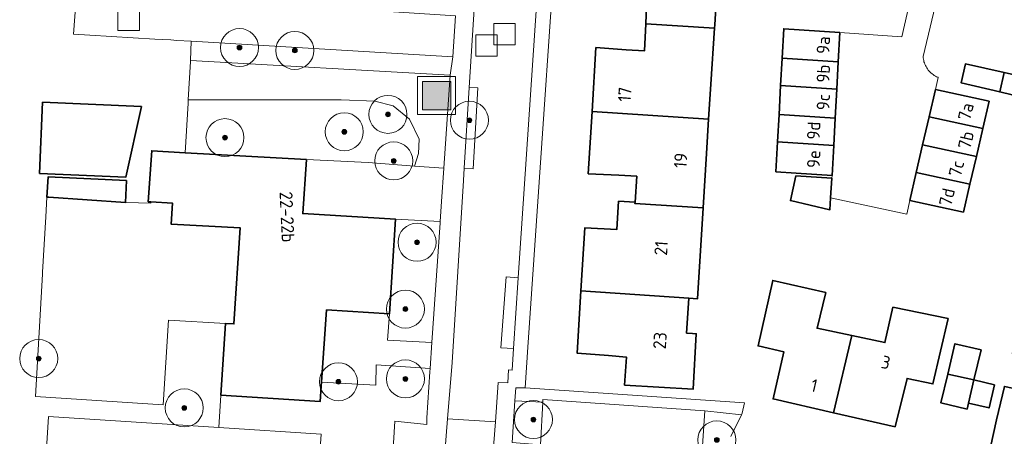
# Model space of a CAD drawing. Extents: x 154222 to 160093, y 456746 to 462495.
# Tile 68 of 254: x 157788 to 157892, y 460758 to 460802. Entities that reach past the tile are written whole.
import ezdxf
from ezdxf.enums import TextEntityAlignment as Align

# ---------------------------------------------------------------- set-up
doc = ezdxf.new("R2010")
doc.units = 0
doc.header["$LTSCALE"] = 0.75
doc.layers.get('0').update_dxf_attribs({"linetype": 'CONTINUOUS'})
for name, color, linetype, lineweight in [('B-XX-GR-BEPLANTING_CULTUUR_BODEMBEDEKKER-GV', 252, 'CONTINUOUS', 18), ('B-XX-GR-BEPLANTING_CULTUUR_BOSPLANTSOEN-GV', 252, 'CONTINUOUS', 18), ('B-XX-GR-BEPLANTING_CULTUUR_HEESTERS-GV', 252, 'CONTINUOUS', 18), ('B-XX-GR-BOOM-S', 252, 'CONTINUOUS', 25), ('B-XX-GR-HAAG-GV', 252, 'CONTINUOUS', 13), ('B-XX-IE-MEUBILAIR_WEGMEUBILAIR-S', 252, 'CONTINUOUS', 25), ('B-XX-OG-BEBOUWING-GV', 6, 'CONTINUOUS', 35), ('B-XX-OG-BEBOUWING-T18', 1, 'CONTINUOUS', 18), ('B-XX-OG-TERREIN_CULTUURSCHEIDING-GV', 252, 'CONTINUOUS', 18), ('B-XX-OG-TERREIN_ERF-GV', 252, 'CONTINUOUS', 18), ('B-XX-RI-GWA_RIOOLPUT-S', 252, 'CONTINUOUS', 25), ('B-XX-VH-VERHARDING_BETONSTRAATSTEEN-GV', 252, 'CONTINUOUS', 18), ('B-XX-VH-VERHARDING_STRAATBAKSTEEN-GV', 252, 'CONTINUOUS', 18), ('B-XX-VH-VERHARDING_TEGEL-GV', 252, 'CONTINUOUS', 18)]:
    doc.layers.add(name, color=color, linetype=linetype, lineweight=lineweight)
doc.styles.add('NLCS-ISO-M-T18', font='NLCS-ISO.ttf', dxfattribs={"height": 1.8})

# ---------------------------------------------------------------- blocks, each defined once
blk = doc.blocks.new('SIE-WEG_AFVALBAK-SO')
at = {"linetype": 'ByBlock', "lineweight": 18}
h = blk.add_hatch(color=0, dxfattribs=at)
h.dxf.hatch_style = 1
h.paths.add_polyline_path([(-1.5, -1.5), (1.5, -1.5), (1.5, 1.5), (-1.5, 1.5)])
at = {"color": 0, "linetype": 'ByBlock', "lineweight": 18}
for points in [[(-2, -2), (2, -2), (2, 2), (-2, 2)], [(-1.5, -1.5), (1.5, -1.5), (1.5, 1.5), (-1.5, 1.5)]]:
    blk.add_lwpolyline(points, close=True, dxfattribs=at)
blk = doc.blocks.new('SRI-PUT_INSPECTIEPUT_RIOOLPUT-SO')
at = {"color": 0, "linetype": 'ByBlock', "lineweight": 18}
blk.add_lwpolyline([(-1.125, -1.125), (1.125, -1.125), (1.125, 1.125), (-1.125, 1.125)], close=True, dxfattribs=at)
blk = doc.blocks.new('SGR-BOOM_01-SO')
at = {"linetype": 'ByBlock', "lineweight": 18}
h = blk.add_hatch(color=0, dxfattribs=at)
h.dxf.hatch_style = 1
edge = h.paths.add_edge_path()
edge.add_arc((0, 0), 0.25, 0, 360)
at = {"color": 0, "linetype": 'ByBlock', "lineweight": 18}
for radius in [2, 0.25]:
    blk.add_circle((0, 0), radius, dxfattribs=at)

msp = doc.modelspace()

# ---------------------------------------------------------------- linework, layer by layer
at = {"layer": 'B-XX-GR-BEPLANTING_CULTUUR_BODEMBEDEKKER-GV'}
for points in [[(157836.611, 460794.56), (157835.69, 460794.594), (157835.168, 460786.089), (157836.11, 460786.004)], [(157832.636, 460780.459), (157827.933, 460780.728), (157827.293, 460770.737), (157827.107, 460767.973), (157831.768, 460767.721), (157832.628, 460780.34)], [(157840.854, 460774.552), (157839.562, 460774.644), (157839.03, 460767.189), (157840.355, 460767.094)], [(157864.651, 460761.366), (157841.578, 460762.968), (157840.58, 460762.962), (157840.49, 460761.602), (157843.426, 460761.436), (157843.442, 460761.715), (157860.456, 460760.538), (157864.316, 460760.124), (157864.398, 460760.29)]]:
    msp.add_lwpolyline(points, close=True, dxfattribs=at)
at = {"layer": 'B-XX-GR-BEPLANTING_CULTUUR_BOSPLANTSOEN-GV'}
msp.add_lwpolyline([(157825.781, 460793.144), (157822.243, 460793.302), (157806.153, 460793.302), (157806.13, 460792.926), (157805.817, 460787.72), (157818.569, 460787.001), (157825.074, 460786.679), (157829.954, 460786.311), (157830.374, 460787.653), (157830.427, 460789.132), (157829.423, 460791.243), (157827.681, 460792.669)], close=True, dxfattribs=at)
at = {"layer": 'B-XX-GR-BEPLANTING_CULTUUR_HEESTERS-GV'}
msp.add_lwpolyline([(157843.426, 460761.436), (157840.49, 460761.602), (157840.197, 460757.207), (157843.172, 460756.968)], close=True, dxfattribs=at)
msp.add_lwpolyline([(157863.193, 460757.84), (157864.316, 460760.124), (157860.456, 460760.538), (157860.152, 460755.801)], dxfattribs=at)
at = {"layer": 'B-XX-GR-HAAG-GV'}
for points in [[(157836.611, 460794.56), (157835.69, 460794.594), (157835.168, 460786.089), (157836.11, 460786.004)], [(157840.854, 460774.552), (157839.562, 460774.644), (157839.03, 460767.189), (157840.355, 460767.094)], [(157864.651, 460761.366), (157841.578, 460762.968), (157840.58, 460762.962), (157840.49, 460761.602), (157843.426, 460761.436), (157843.442, 460761.715), (157860.456, 460760.538), (157864.316, 460760.124), (157864.398, 460760.29)]]:
    msp.add_lwpolyline(points, close=True, dxfattribs=at)
at = {"layer": 'B-XX-OG-BEBOUWING-GV'}
for points in [[(157861.67, 460803.527), (157854.387, 460804.091), (157854.249, 460801.287), (157861.493, 460800.832), (157861.516, 460801.185)], [(157861.493, 460800.832), (157854.249, 460801.287), (157854.109, 460798.438), (157852.214, 460798.568), (157849.015, 460798.788), (157848.609, 460792.074), (157860.872, 460791.248), (157861.104, 460794.937)], [(157874.666, 460800.392), (157868.763, 460800.778), (157868.595, 460797.67), (157874.498, 460797.283)], [(157874.498, 460797.283), (157868.595, 460797.67), (157868.44, 460794.812), (157874.343, 460794.425)], [(157891.957, 460796.161), (157887.881, 460797.073), (157887.432, 460795.075), (157891.477, 460794.121)], [(157895.849, 460795.291), (157891.957, 460796.161), (157891.477, 460794.121), (157892.785, 460793.812), (157895.379, 460793.2)], [(157874.343, 460794.425), (157868.44, 460794.812), (157868.274, 460791.739), (157874.177, 460791.352)], [(157890.386, 460793.143), (157884.73, 460794.38), (157884.059, 460791.497), (157889.716, 460790.261)], [(157801.224, 460792.579), (157790.834, 460793.035), (157790.506, 460785.542), (157799.575, 460785.144)], [(157860.872, 460791.248), (157848.609, 460792.074), (157848.212, 460785.497), (157851.415, 460785.34), (157853.312, 460785.247), (157853.129, 460782.499), (157853.12, 460782.361), (157860.291, 460781.906), (157860.646, 460787.643)], [(157874.177, 460791.352), (157868.274, 460791.739), (157868.119, 460788.862), (157874.022, 460788.475)], [(157889.716, 460790.261), (157884.059, 460791.497), (157883.373, 460788.548), (157889.029, 460787.312)], [(157805.817, 460787.72), (157802.304, 460787.918), (157801.947, 460782.564), (157802.214, 460782.547), (157804.506, 460782.399), (157804.353, 460780.181), (157811.602, 460779.825), (157810.954, 460769.684), (157810.054, 460769.728), (157809.584, 460762.184), (157820.025, 460761.522), (157820.138, 460763.144), (157820.168, 460763.569), (157820.699, 460771.161), (157827.293, 460770.737), (157827.933, 460780.728), (157818.189, 460781.306), (157818.569, 460787.001)], [(157874.022, 460788.475), (157868.119, 460788.862), (157867.949, 460785.719), (157870.091, 460785.579), (157873.852, 460785.333)], [(157889.029, 460787.312), (157883.373, 460788.548), (157882.698, 460785.647), (157888.354, 460784.411)], [(157799.667, 460784.808), (157791.404, 460785.171), (157791.283, 460783.039), (157791.482, 460783.025), (157799.534, 460782.474)], [(157870.027, 460785.282), (157869.462, 460782.67), (157873.616, 460781.721), (157873.696, 460782.953), (157873.832, 460785.034)], [(157888.354, 460784.411), (157882.698, 460785.647), (157882.013, 460782.702), (157887.669, 460781.465)], [(157860.291, 460781.906), (157853.12, 460782.361), (157853.129, 460782.499), (157851.398, 460782.603), (157851.219, 460779.636), (157847.833, 460779.803), (157847.432, 460773.174), (157858.803, 460772.386), (157859.698, 460772.317)], [(157873.207, 460772.995), (157867.607, 460774.272), (157866.067, 460767.382), (157868.792, 460766.747), (157867.647, 460761.792), (157873.994, 460760.341), (157875.914, 460768.466), (157872.271, 460769.233)], [(157847.432, 460773.174), (157847.036, 460766.612), (157850.335, 460766.355), (157852.228, 460766.207), (157852.033, 460763.259), (157859.227, 460762.806), (157859.564, 460768.653), (157859.165, 460768.678), (157858.549, 460768.721), (157858.803, 460772.386)], [(157886.053, 460770.261), (157880.248, 460771.447), (157879.414, 460767.73), (157875.914, 460768.466), (157873.994, 460760.341), (157880.482, 460758.857), (157881.735, 460763.958), (157884.462, 460763.373)], [(157889.516, 460766.955), (157886.771, 460767.601), (157886.021, 460764.417), (157888.77, 460763.788)], [(157888.77, 460763.788), (157886.021, 460764.417), (157885.304, 460761.373), (157888.049, 460760.727), (157888.198, 460761.359)], [(157890.934, 460763.278), (157888.77, 460763.788), (157888.198, 460761.359), (157890.362, 460760.85)], [(157893.474, 460762.769), (157891.972, 460763.11), (157891.142, 460759.587), (157890.5, 460756.712), (157902.438, 460753.872), (157903.942, 460760.337)]]:
    msp.add_lwpolyline(points, close=True, dxfattribs=at)
at = {"layer": 'B-XX-OG-TERREIN_CULTUURSCHEIDING-GV'}
for points in [[(157833.688, 460795.881), (157806.398, 460797.428), (157806.395, 460797.319), (157806.153, 460793.302), (157822.243, 460793.302), (157825.781, 460793.144), (157827.681, 460792.669), (157829.423, 460791.243), (157830.427, 460789.132), (157830.374, 460787.653), (157829.954, 460786.311), (157833.02, 460786.08)], [(157831.582, 460764.997), (157825.918, 460765.378), (157825.863, 460763.247), (157820.168, 460763.569), (157820.138, 460763.144), (157820.025, 460761.522), (157809.584, 460762.184), (157809.375, 460758.777), (157820.12, 460758.072), (157819.786, 460752.984), (157825.689, 460752.601), (157827.448, 460752.487), (157827.858, 460759.439), (157831.222, 460759.095), (157831.228, 460759.809), (157831.557, 460764.638)]]:
    msp.add_lwpolyline(points, close=True, dxfattribs=at)
at = {"layer": 'B-XX-OG-TERREIN_ERF-GV'}
for points in [[(157845.8, 460825.054), (157841.872, 460767.255), (157841.578, 460762.968), (157864.651, 460761.366), (157864.398, 460760.29), (157864.316, 460760.124), (157863.193, 460757.84)], [(157886.002, 460808.624), (157883.427, 460797.862), (157883.438, 460797.721), (157883.456, 460797.581), (157883.482, 460797.442), (157883.516, 460797.304), (157883.558, 460797.169), (157883.608, 460797.036), (157883.665, 460796.907), (157883.729, 460796.781), (157883.8, 460796.658), (157883.878, 460796.54), (157883.962, 460796.427), (157884.053, 460796.318), (157884.15, 460796.215), (157884.252, 460796.117), (157884.36, 460796.025), (157884.472, 460795.94), (157884.59, 460795.861), (157884.712, 460795.789), (157884.837, 460795.723), (157884.966, 460795.665), (157885.019, 460795.644), (157884.73, 460794.38), (157890.386, 460793.143), (157889.716, 460790.261), (157889.029, 460787.312), (157888.354, 460784.411), (157887.669, 460781.465), (157882.013, 460782.702), (157881.698, 460781.236), (157873.696, 460782.953), (157873.616, 460781.721), (157869.462, 460782.67), (157870.027, 460785.282), (157873.832, 460785.034), (157873.852, 460785.333), (157870.091, 460785.579), (157867.949, 460785.719), (157868.119, 460788.862), (157868.274, 460791.739), (157868.44, 460794.812), (157868.595, 460797.67), (157868.763, 460800.778), (157874.666, 460800.392), (157881.171, 460799.908), (157883.337, 460809.334)], [(157791.118, 460754.846), (157791.453, 460759.954), (157809.375, 460758.777), (157809.584, 460762.184), (157810.054, 460769.728), (157804.066, 460770.101), (157803.509, 460761.167), (157790.07, 460762.049), (157790.815, 460774.932), (157790.826, 460775.131), (157791.164, 460780.984), (157791.283, 460783.039), (157791.404, 460785.171), (157799.667, 460784.808), (157799.534, 460782.474), (157799.604, 460782.469), (157802.206, 460782.391), (157802.214, 460782.547), (157801.947, 460782.564), (157802.304, 460787.918), (157805.817, 460787.72), (157806.13, 460792.926), (157806.153, 460793.302), (157806.395, 460797.319), (157806.398, 460797.428), (157806.453, 460799.46), (157804.943, 460799.551), (157804.321, 460799.588), (157802.625, 460799.689), (157795.786, 460800.096), (157794.082, 460800.202), (157794.529, 460806.316)], [(157861.67, 460803.527), (157861.516, 460801.185), (157861.493, 460800.832), (157861.104, 460794.937), (157860.872, 460791.248), (157860.646, 460787.643), (157860.291, 460781.906), (157859.698, 460772.317), (157858.803, 460772.386), (157858.549, 460768.721), (157859.165, 460768.678), (157859.564, 460768.653), (157859.227, 460762.806), (157852.033, 460763.259), (157852.228, 460766.207), (157850.335, 460766.355), (157847.036, 460766.612), (157847.432, 460773.174), (157847.833, 460779.803), (157851.219, 460779.636), (157851.398, 460782.603), (157853.129, 460782.499), (157853.312, 460785.247), (157851.415, 460785.34), (157848.212, 460785.497), (157848.609, 460792.074), (157849.015, 460798.788), (157852.214, 460798.568), (157854.109, 460798.438), (157854.249, 460801.287), (157854.387, 460804.091)]]:
    msp.add_lwpolyline(points, dxfattribs=at)
for points in [[(157891.957, 460796.161), (157895.849, 460795.291), (157895.379, 460793.2), (157892.785, 460793.812), (157891.477, 460794.121), (157887.432, 460795.075), (157887.881, 460797.073)], [(157790.506, 460785.542), (157790.834, 460793.035), (157801.224, 460792.579), (157799.575, 460785.144)], [(157825.074, 460786.679), (157818.569, 460787.001), (157818.189, 460781.306), (157827.933, 460780.728), (157832.636, 460780.459), (157832.782, 460782.596), (157833.02, 460786.08), (157829.954, 460786.311)], [(157873.207, 460772.995), (157872.271, 460769.233), (157875.914, 460768.466), (157879.414, 460767.73), (157880.248, 460771.447), (157886.053, 460770.261), (157884.462, 460763.373), (157881.735, 460763.958), (157880.482, 460758.857), (157873.994, 460760.341), (157867.647, 460761.792), (157868.792, 460766.747), (157866.067, 460767.382), (157867.607, 460774.272)], [(157827.293, 460770.737), (157820.699, 460771.161), (157820.168, 460763.569), (157825.863, 460763.247), (157825.918, 460765.378), (157831.582, 460764.997), (157831.768, 460767.721), (157827.107, 460767.973)], [(157905.423, 460766.705), (157905.301, 460766.181), (157906.275, 460765.955), (157904.916, 460760.111), (157903.942, 460760.337), (157902.438, 460753.872), (157890.5, 460756.712), (157891.142, 460759.587), (157891.972, 460763.11), (157893.474, 460762.769), (157894.295, 460766.252), (157892.788, 460766.573), (157893.435, 460769.548)], [(157886.021, 460764.417), (157886.771, 460767.601), (157889.516, 460766.955), (157888.77, 460763.788), (157890.934, 460763.278), (157890.362, 460760.85), (157888.198, 460761.359), (157888.049, 460760.727), (157885.304, 460761.373)]]:
    msp.add_lwpolyline(points, close=True, dxfattribs=at)
at = {"layer": 'B-XX-VH-VERHARDING_BETONSTRAATSTEEN-GV'}
msp.add_lwpolyline([(157883.337, 460809.334), (157881.171, 460799.908), (157874.666, 460800.392), (157874.498, 460797.283), (157874.343, 460794.425), (157874.177, 460791.352), (157874.022, 460788.475), (157873.852, 460785.333), (157873.832, 460785.034), (157873.696, 460782.953), (157881.698, 460781.236), (157882.013, 460782.702), (157882.698, 460785.647), (157883.373, 460788.548), (157884.059, 460791.497), (157884.73, 460794.38), (157885.019, 460795.644), (157884.966, 460795.665), (157884.837, 460795.723), (157884.712, 460795.789), (157884.59, 460795.861), (157884.472, 460795.94), (157884.36, 460796.025), (157884.252, 460796.117), (157884.15, 460796.215), (157884.053, 460796.318), (157883.962, 460796.427), (157883.878, 460796.54), (157883.8, 460796.658), (157883.729, 460796.781), (157883.665, 460796.907), (157883.608, 460797.036), (157883.558, 460797.169), (157883.516, 460797.304), (157883.482, 460797.442), (157883.456, 460797.581), (157883.438, 460797.721), (157883.427, 460797.862), (157886.002, 460808.624)], dxfattribs=at)
at = {"layer": 'B-XX-VH-VERHARDING_STRAATBAKSTEEN-GV'}
msp.add_lwpolyline([(157836.27, 460804.009), (157835.894, 460797.902), (157835.69, 460794.594), (157836.611, 460794.56), (157836.11, 460786.004), (157835.168, 460786.089), (157835.088, 460784.796), (157833.908, 460765.611), (157833.42, 460759.679), (157838.44, 460759.382), (157838.724, 460763.515), (157839.757, 460763.488), (157839.824, 460764.856), (157840.203, 460764.83), (157840.355, 460767.094), (157839.03, 460767.189), (157839.562, 460774.644), (157840.854, 460774.552), (157844.06, 460822.477)], dxfattribs=at)
for points in [[(157798.156, 460806.076), (157794.529, 460806.316), (157794.082, 460800.202), (157795.786, 460800.096), (157802.625, 460799.689), (157804.321, 460799.588), (157804.943, 460799.551), (157806.453, 460799.46), (157807.649, 460799.388), (157833.957, 460797.812), (157834.243, 460802.145), (157801.122, 460804.315), (157799.41, 460804.563), (157799.249, 460804.626), (157799.095, 460804.703), (157798.948, 460804.793), (157798.81, 460804.898), (157798.683, 460805.014), (157798.567, 460805.141), (157798.463, 460805.279), (157798.372, 460805.426), (157798.296, 460805.581), (157798.234, 460805.742), (157798.187, 460805.908)], [(157860.456, 460760.538), (157843.442, 460761.715), (157843.426, 460761.436), (157843.172, 460756.968), (157860.152, 460755.801)]]:
    msp.add_lwpolyline(points, close=True, dxfattribs=at)
at = {"layer": 'B-XX-VH-VERHARDING_TEGEL-GV'}
for points in [[(157840.197, 460757.207), (157840.49, 460761.602), (157840.58, 460762.962), (157841.578, 460762.968), (157841.872, 460767.255), (157845.8, 460825.054)], [(157844.06, 460822.477), (157840.854, 460774.552), (157840.355, 460767.094), (157840.203, 460764.83), (157839.824, 460764.856), (157839.757, 460763.488), (157838.724, 460763.515), (157838.44, 460759.382), (157838.288, 460757.165)], [(157833.126, 460756.112), (157833.42, 460759.679), (157833.908, 460765.611), (157835.088, 460784.796), (157835.168, 460786.089), (157835.69, 460794.594), (157835.894, 460797.902), (157836.27, 460804.009)], [(157834.243, 460802.145), (157833.957, 460797.812), (157833.688, 460795.881), (157833.02, 460786.08), (157832.782, 460782.596), (157832.636, 460780.459), (157832.628, 460780.34), (157831.768, 460767.721), (157831.582, 460764.997), (157831.557, 460764.638), (157831.228, 460759.809), (157831.222, 460759.095), (157827.858, 460759.439), (157827.448, 460752.487)], [(157819.786, 460752.984), (157820.12, 460758.072), (157809.375, 460758.777), (157791.453, 460759.954), (157791.118, 460754.846)]]:
    msp.add_lwpolyline(points, dxfattribs=at)
for points in [[(157807.649, 460799.388), (157806.453, 460799.46), (157806.398, 460797.428), (157833.688, 460795.881), (157833.957, 460797.812)], [(157791.482, 460783.025), (157791.283, 460783.039), (157791.164, 460780.984), (157790.826, 460775.131), (157790.815, 460774.932), (157790.07, 460762.049), (157803.509, 460761.167), (157804.066, 460770.101), (157810.054, 460769.728), (157810.954, 460769.684), (157811.602, 460779.825), (157804.353, 460780.181), (157804.506, 460782.399), (157802.214, 460782.547), (157802.206, 460782.391), (157799.604, 460782.469), (157799.534, 460782.474)], [(157838.44, 460759.382), (157833.42, 460759.679), (157833.126, 460756.112), (157833.115, 460755.813), (157833.088, 460755.515), (157833.045, 460755.22), (157832.987, 460754.927), (157832.913, 460754.637), (157832.824, 460754.352), (157832.77, 460754.208), (157835.308, 460754.058), (157838.062, 460753.887), (157838.288, 460757.165)]]:
    msp.add_lwpolyline(points, close=True, dxfattribs=at)

# ---------------------------------------------------------------- block references
at = {"layer": 'B-XX-GR-BOOM-S'}
for p in [(157811.537, 460798.794), (157817.352, 460798.488), (157827.145, 460791.755), (157835.715, 460791.143), (157810.007, 460789.307), (157822.555, 460789.919), (157827.757, 460786.858), (157830.206, 460778.289), (157828.982, 460771.25), (157790.42, 460766.047), (157821.943, 460763.599), (157828.982, 460763.905), (157805.722, 460760.844), (157842.448, 460759.62), (157861.729, 460757.478)]:
    msp.add_blockref('SGR-BOOM_01-SO', p, dxfattribs=at)
at = {"layer": 'B-XX-IE-MEUBILAIR_WEGMEUBILAIR-S'}
msp.add_blockref('SIE-WEG_AFVALBAK-SO', (157832.264, 460793.728), dxfattribs=at)
at = {"layer": 'B-XX-RI-GWA_RIOOLPUT-S'}
for p in [(157799.877, 460801.709), (157839.393, 460800.188), (157837.503, 460798.996)]:
    msp.add_blockref('SRI-PUT_INSPECTIEPUT_RIOOLPUT-SO', p, dxfattribs=at)

# ---------------------------------------------------------------- texts
at = {"layer": 'B-XX-OG-BEBOUWING-T18', "style": 'NLCS-ISO-M-T18'}
for s, rotation, p in [('9a', 87.5, (157872.929, 460799.05)), ('9b', 87.5, (157872.929, 460796.05)), ('17', 85.8, (157852.052, 460793.862)), ('9c', 87.5, (157872.929, 460793.05)), ('7a', 77.2, (157887.917, 460792.05)), ('9d', 87.5, (157871.917, 460790.05)), ('7b', 77.2, (157887.929, 460789.05)), ('9e', 87.5, (157871.917, 460787.05)), ('19', 85.8, (157857.925, 460786.903)), ('7c', 77.2, (157886.929, 460786.05)), ('22-22b', 272.7, (157816.546, 460780.958)), ('7d', 77.2, (157885.929, 460783.05)), ('21', 85.8, (157855.871, 460777.663)), ('23', 85.8, (157855.749, 460767.936)), ('3', 346.8, (157879.506, 460765.637)), ('1', 346.8, (157871.971, 460763.205))]:
    msp.add_text(s, height=1.35, rotation=rotation, dxfattribs=at).set_placement(p, align=Align.MIDDLE_CENTER)

doc.saveas('drawing.dxf')
